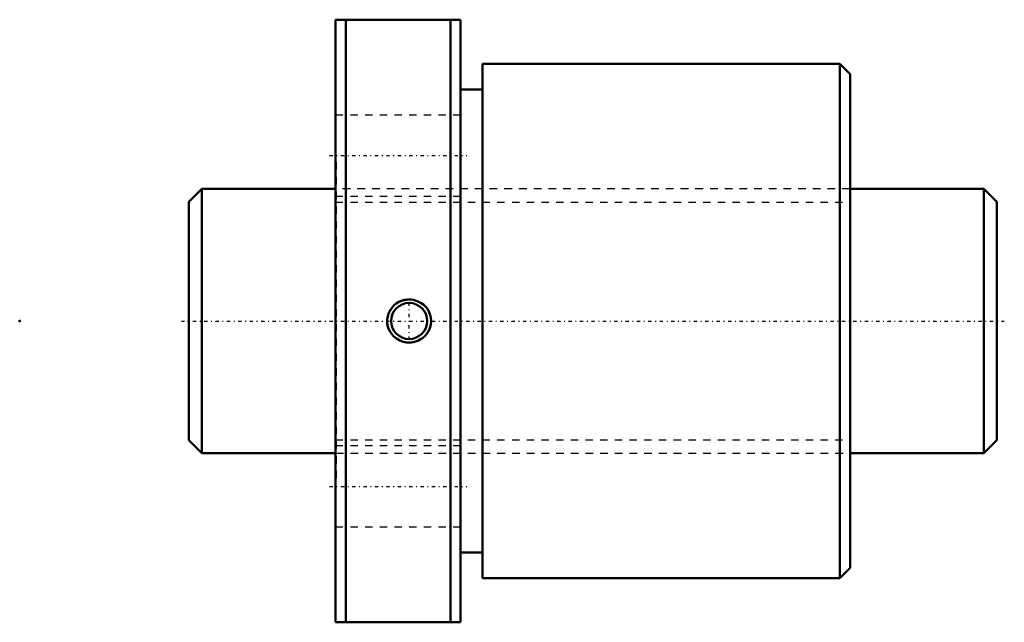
# Model space of a CAD drawing. Header units: millimetres. Extents: x -23 to 111, y -41 to 41.
import ezdxf

# ---------------------------------------------------------------- set-up
doc = ezdxf.new("R2010")
doc.units = ezdxf.units.MM
doc.linetypes.add('Center', pattern=[1.5, 0.45, -0.5, 0.05, -0.5])
doc.linetypes.add('Dashed', pattern=[2, 1, -1])
for name, color, linetype, lineweight in [('2d ConnectionPoints', 7, 'Continuous', 50), ('AM_0', 7, 'Continuous', 50), ('AM_5', 3, 'Continuous', 25), ('AM_7', 7, 'Center', 25), ('AM_9', 6, 'Dashed', 25)]:
    doc.layers.add(name, color=color, linetype=linetype, lineweight=lineweight)

# ---------------------------------------------------------------- blocks, each defined once
blk = doc.blocks.new('1_BTK_3610V_2_6ZZ_Nut_0_in_BTK3610V_2_6ZZ_110LC7T_000_4')
at = {"layer": 'AM_0'}
for p, q in [((20, 41), (20, -41)), ((20, 41), (37, 41)), ((21.38, 41), (21.38, -41)), ((35.63, 41), (35.63, -41)), ((37, 41), (37, -41)), ((40, 35), (40, -35)), ((88.6, 35), (40, 35)), ((88.6, 35), (88.6, -35)), ((90, 33.6), (88.6, 35)), ((90, 33.6), (90, -33.6)), ((40, 31.5), (37, 31.5)), ((37, -31.5), (40, -31.5)), ((88.6, -35), (90, -33.6)), ((40, -35), (88.6, -35)), ((37, -41), (20, -41))]:
    blk.add_line(p, q, dxfattribs=at)
blk.add_lwpolyline([(27.91, 2.09), (28.25, 2.37), (28.62, 2.6), (29.09, 2.79), (29.59, 2.89), (30.1, 2.92), (30.61, 2.86), (31.11, 2.72), (31.57, 2.49), (31.99, 2.19), (32.35, 1.82), (32.63, 1.41), (32.84, 0.95), (32.96, 0.47), (33, -0.01), (32.96, -0.49), (32.83, -0.96), (32.64, -1.39), (32.37, -1.79), (32.03, -2.15), (31.65, -2.44), (31.2, -2.68), (30.73, -2.83), (30.22, -2.91), (29.71, -2.91), (29.2, -2.82), (28.72, -2.64), (28.27, -2.39), (27.87, -2.06), (27.54, -1.67), (27.28, -1.24), (27.11, -0.78), (27.02, -0.29), (27.01, 0.19), (27.08, 0.67), (27.23, 1.12), (27.45, 1.54), (27.91, 2.09)], dxfattribs=at)
blk.add_circle((30, 0), 2.46, dxfattribs=at)
at = {"layer": 'AM_5'}
blk.add_arc((30, 0), 3, 75, 15, dxfattribs=at)
at = {"layer": 'AM_7'}
for p, q in [((19.15, 22.5), (37.85, 22.5)), ((30, -2.58), (30, 2.58)), ((19.15, -22.5), (37.85, -22.5))]:
    blk.add_line(p, q, dxfattribs=at)
at = {"layer": 'AM_9'}
for p, q in [((37, 28), (20, 28)), ((20.05, 21.6), (20, 21.6)), ((20.05, 21.6), (20.05, -21.6)), ((89.95, 21.6), (89.95, -21.6)), ((90, 21.6), (89.95, 21.6)), ((89.95, 18), (20.05, 18)), ((20, 17), (37, 17)), ((37, -17), (20, -17)), ((20.05, -18), (89.95, -18)), ((20, -21.6), (20.05, -21.6)), ((89.95, -21.6), (90, -21.6)), ((20, -28), (37, -28))]:
    blk.add_line(p, q, dxfattribs=at)
blk = doc.blocks.new('2_BTK_3610V_2_600_Shaft_0_in_BTK3610V_2_6ZZ_110LC7T_000_4')
at = {"layer": 'AM_0'}
for p, q in [((1.8, 18), (0, 16.2)), ((1.8, 18), (1.8, -18)), ((20, 18), (1.8, 18)), ((108.2, 18), (90, 18)), ((110, 16.2), (108.2, 18)), ((108.2, 18), (108.2, -18)), ((0, 16.2), (0, -16.2)), ((110, 16.2), (110, -16.2)), ((0, -16.2), (1.8, -18)), ((108.2, -18), (110, -16.2)), ((1.8, -18), (20, -18)), ((90, -18), (108.2, -18))]:
    blk.add_line(p, q, dxfattribs=at)
at = {"layer": 'AM_5', "linetype": 'Dashed'}
for p, q in [((20, 16.1595), (90, 16.1595)), ((20, -16.1595), (90, -16.1595))]:
    blk.add_line(p, q, dxfattribs=at)
at = {"layer": 'AM_7'}
blk.add_line((-1, 0), (111, 0), dxfattribs=at)
at = {"layer": 'AM_9'}
for p, q in [((90, 18), (20, 18)), ((20, -18), (90, -18))]:
    blk.add_line(p, q, dxfattribs=at)

msp = doc.modelspace()

# ---------------------------------------------------------------- linework, layer by layer
at = {"layer": '2d ConnectionPoints'}
for p in [(-23, 0), (0, 0), (110, 0)]:
    msp.add_point(p, dxfattribs=at)

# ---------------------------------------------------------------- block references
for name in ['1_BTK_3610V_2_6ZZ_Nut_0_in_BTK3610V_2_6ZZ_110LC7T_000_4', '2_BTK_3610V_2_600_Shaft_0_in_BTK3610V_2_6ZZ_110LC7T_000_4']:
    msp.add_blockref(name, (0, 0))

doc.saveas('drawing.dxf')
